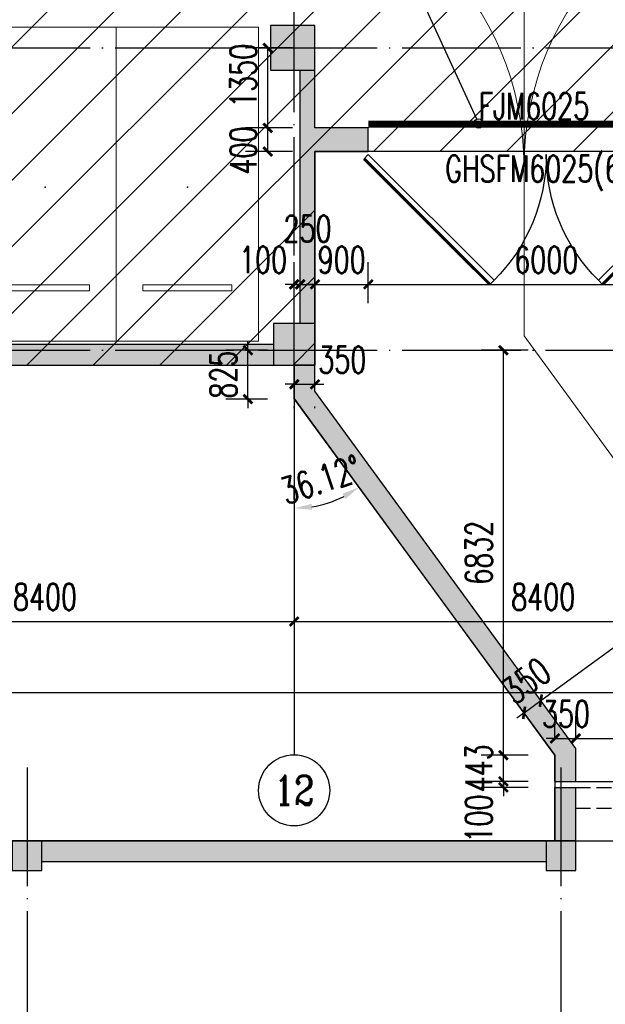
# Model space of a CAD drawing. Extents: x 797781 to 1255204, y 21234 to 1024248.
# Tile 38 of 256: x 950681 to 960554, y 58108 to 74717. Entities that reach past the tile are written whole.
import ezdxf
from ezdxf.enums import TextEntityAlignment as Align

# ---------------------------------------------------------------- set-up
doc = ezdxf.new("R2010")
doc.units = 0
doc.header["$LTSCALE"] = 1000
doc.header["$MEASUREMENT"] = 0
for name, pattern in [('230303生产综合楼-平面图_t8$0$DASH', [0.35, 0.25, -0.1]), ('230303生产综合楼-平面图_t8$0$DOTE', [2.42, 2, -0.2, 0.02, -0.2]), ('__DASH', [0.35, 0.25, -0.1])]:
    doc.linetypes.add(name, pattern=pattern)
doc.layers.add('230303生产综合楼-平面图_t8$0$A-普通车位', color=252, linetype='Continuous', lineweight=9)
for name, color, linetype in [('230303生产综合楼-平面图_t8$0$A-车位编号', 7, 'Continuous'), ('230303生产综合楼-平面图_t8$0$AXIS', 3, 'Continuous'), ('230303生产综合楼-平面图_t8$0$AXIS_TEXT', 7, 'Continuous'), ('230303生产综合楼-平面图_t8$0$COLUMN', 40, 'Continuous'), ('230303生产综合楼-平面图_t8$0$DIM_IDEN', 3, 'Continuous'), ('230303生产综合楼-平面图_t8$0$DOOR_FIRE', 4, 'Continuous'), ('230303生产综合楼-平面图_t8$0$DOOR_FIRE_TEXT', 7, 'Continuous'), ('230303生产综合楼-平面图_t8$0$DOTE', 1, '230303生产综合楼-平面图_t8$0$DOTE'), ('230303生产综合楼-平面图_t8$0$PUB_DIM', 3, 'Continuous'), ('230303生产综合楼-平面图_t8$0$PUB_HATCH', 8, 'Continuous'), ('230303生产综合楼-平面图_t8$0$WALL', 40, 'Continuous'), ('230303生产综合楼-平面图_t8$0$WINDOW_TEXT', 7, 'Continuous'), ('230303生产综合楼-平面图_t8$0$人防门', 1, 'Continuous'), ('230303生产综合楼-平面图_t8$0$板洞', 6, 'Continuous'), ('AXIS_TEXT', 7, 'Continuous'), ('PUB_HATCH', 8, 'Continuous')]:
    doc.layers.add(name, color=color, linetype=linetype)
doc.styles.add('230303生产综合楼-平面图_t8$0$_TCH_AXIS', font='COMPLEX', dxfattribs={"bigfont": 'GBCBIG'})
doc.styles.add('230303生产综合楼-平面图_T8$0$_TCH_DIM_T3', font='SIMPLEX', dxfattribs={"width": 0.705882, "bigfont": 'GBCBIG'})
doc.styles.add('230303生产综合楼-平面图_t8$0$_TCH_WINDOW', font='SIMPLEX', dxfattribs={"height": 3.5, "bigfont": 'GBCBIG'})
doc.styles.add('COMPLEX', font='COMPLEX')
doc.dimstyles.new('230303生产综合楼-平面图_T8$0$_TCH_ARCH&&150', dxfattribs={"dimtxt": 446.25, "dimasz": 150, "dimexe": 375, "dimexo": 450, "dimgap": 189.375, "dimtad": 1, "dimdec": 0, "dimzin": 0, "dimdsep": 46, "dimtxsty": '230303生产综合楼-平面图_T8$0$_TCH_DIM_T3', "dimblk": '230303生产综合楼-平面图_t8$0$_ArchTick', "dimcen": 0.09, "dimclrt": 7, "dimazin": 2, "dimtfac": 1, "dimtdec": 0, "dimtix": 1, "dimtmove": 2, "dimatfit": 3, "dimfxl": 1, "dimtolj": 1, "dimtzin": 0, "dimarcsym": 0})
doc.dimstyles.new('230303生产综合楼-平面图_T8$0$_TCH_ARROW&&150', dxfattribs={"dimtxt": 446.25, "dimasz": 300, "dimexe": 375, "dimexo": 450, "dimgap": 189.375, "dimtad": 1, "dimdec": 0, "dimzin": 0, "dimdsep": 46, "dimtxsty": '230303生产综合楼-平面图_T8$0$_TCH_DIM_T3', "dimcen": 0.09, "dimclrt": 7, "dimazin": 2, "dimtfac": 1, "dimtdec": 0, "dimtix": 1, "dimtmove": 2, "dimatfit": 3, "dimfxl": 1, "dimtolj": 1, "dimtzin": 0, "dimarcsym": 0})

# ---------------------------------------------------------------- blocks, each defined once
blk = doc.blocks.new('230303生产综合楼-平面图_t8$0$普通车位')
at = {"layer": '230303生产综合楼-平面图_t8$0$A-普通车位'}
for points in [[(100, -1200), (5400, -1200), (5400, 1200), (100, 1200)], [(950, 750), (950, -750), (1050, -750), (1050, 750)]]:
    blk.add_lwpolyline(points, close=True, dxfattribs=at)
at = {"layer": '230303生产综合楼-平面图_t8$0$A-车位编号'}
blk.add_point((2700, 0), dxfattribs=at)
blk = doc.blocks.new('230303生产综合楼-平面图_t8$0$_ArchTick')
at = {"color": 0, "linetype": 'ByBlock', "const_width": 0.3}
blk.add_lwpolyline([(-0.5, -0.5), (0.5, 0.5)], dxfattribs=at)
blk = doc.blocks.new('*D2660')
at = {"layer": '230303生产综合楼-平面图_t8$0$PUB_DIM', "color": 0, "lineweight": -2, "transparency": 16777216}
for p, q in [((959706, 62596), (959706, 62968)), ((960056, 62596), (960056, 62968)), ((959706, 62593), (959556, 62593)), ((959706, 62593), (960056, 62593)), ((960056, 62593), (960206, 62593))]:
    blk.add_line(p, q, dxfattribs=at)
at = {"layer": 'Defpoints', "color": 0, "transparency": 16777216}
for p in [(960056, 62593), (959706, 62146), (960056, 62146)]:
    blk.add_point(p, dxfattribs=at)
at = {"layer": '230303生产综合楼-平面图_t8$0$PUB_DIM', "color": 0, "lineweight": -2, "transparency": 16777216, "xscale": 150, "yscale": 150, "zscale": 150}
blk.add_blockref('230303生产综合楼-平面图_t8$0$_ArchTick', (959706, 62593), dxfattribs=at)
at = {"layer": '230303生产综合楼-平面图_t8$0$PUB_DIM', "color": 0, "lineweight": -2, "transparency": 16777216, "xscale": 150, "yscale": 150, "zscale": 150, "rotation": 180}
blk.add_blockref('230303生产综合楼-平面图_t8$0$_ArchTick', (960056, 62593), dxfattribs=at)
at = {"layer": '230303生产综合楼-平面图_t8$0$PUB_DIM', "color": 7, "transparency": 16777216, "insert": (959892, 63006), "char_height": 446.2, "attachment_point": 5, "style": '230303生产综合楼-平面图_T8$0$_TCH_DIM_T3'}
blk.add_mtext('\\A1;350', dxfattribs=at)
blk = doc.blocks.new('*D2661')
at = {"layer": '230303生产综合楼-平面图_t8$0$PUB_DIM', "color": 0, "lineweight": -2, "transparency": 16777216}
for p, q in [((960056, 62596), (960056, 62968)), ((968556, 62596), (968556, 62968)), ((960056, 62593), (968556, 62593))]:
    blk.add_line(p, q, dxfattribs=at)
at = {"layer": 'Defpoints', "color": 0, "transparency": 16777216}
for p in [(968556, 62593), (960056, 62146), (968556, 62146)]:
    blk.add_point(p, dxfattribs=at)
at = {"layer": '230303生产综合楼-平面图_t8$0$PUB_DIM', "color": 0, "lineweight": -2, "transparency": 16777216, "xscale": 150, "yscale": 150, "zscale": 150, "rotation": 180}
blk.add_blockref('230303生产综合楼-平面图_t8$0$_ArchTick', (960056, 62593), dxfattribs=at)
at = {"layer": '230303生产综合楼-平面图_t8$0$PUB_DIM', "color": 0, "lineweight": -2, "transparency": 16777216, "xscale": 150, "yscale": 150, "zscale": 150}
blk.add_blockref('230303生产综合楼-平面图_t8$0$_ArchTick', (968556, 62593), dxfattribs=at)
at = {"layer": '230303生产综合楼-平面图_t8$0$PUB_DIM', "color": 7, "transparency": 16777216, "insert": (964306, 63006), "char_height": 446.2, "attachment_point": 5, "style": '230303生产综合楼-平面图_T8$0$_TCH_DIM_T3'}
blk.add_mtext('\\A1;8500', dxfattribs=at)
blk = doc.blocks.new('230303生产综合楼-平面图_t8$0$$DorLib2D$00000213')
at = {"color": 0, "linetype": '230303生产综合楼-平面图_t8$0$DASH', "const_width": 0.02}
blk.add_lwpolyline([(0.5, 0), (-0.5, 0)], dxfattribs=at)
blk = doc.blocks.new('*D3059')
at = {"layer": '230303生产综合楼-平面图_t8$0$AXIS', "color": 0, "lineweight": -2, "transparency": 16777216}
for p, q in [((946908, 67867), (946908, 64192)), ((955308, 67867), (955308, 64192)), ((946908, 64567), (955308, 64567))]:
    blk.add_line(p, q, dxfattribs=at)
at = {"layer": 'Defpoints', "color": 0, "transparency": 16777216}
for p in [(946908, 68317), (955308, 68317), (955308, 64567)]:
    blk.add_point(p, dxfattribs=at)
at = {"layer": '230303生产综合楼-平面图_t8$0$AXIS', "color": 0, "lineweight": -2, "transparency": 16777216, "xscale": 150, "yscale": 150, "zscale": 150, "rotation": 180}
blk.add_blockref('230303生产综合楼-平面图_t8$0$_ArchTick', (946908, 64567), dxfattribs=at)
at = {"layer": '230303生产综合楼-平面图_t8$0$AXIS', "color": 0, "lineweight": -2, "transparency": 16777216, "xscale": 150, "yscale": 150, "zscale": 150}
blk.add_blockref('230303生产综合楼-平面图_t8$0$_ArchTick', (955308, 64567), dxfattribs=at)
at = {"layer": '230303生产综合楼-平面图_t8$0$AXIS', "color": 7, "transparency": 16777216, "insert": (951108, 64980), "char_height": 446.2, "attachment_point": 5, "style": '230303生产综合楼-平面图_T8$0$_TCH_DIM_T3'}
blk.add_mtext('\\A1;8400', dxfattribs=at)
blk = doc.blocks.new('*D3060')
at = {"layer": '230303生产综合楼-平面图_t8$0$AXIS', "color": 0, "lineweight": -2, "transparency": 16777216}
for p, q in [((955308, 67867), (955308, 64192)), ((963708, 67867), (963708, 64192)), ((955308, 64567), (963708, 64567))]:
    blk.add_line(p, q, dxfattribs=at)
at = {"layer": 'Defpoints', "color": 0, "transparency": 16777216}
for p in [(955308, 68317), (963708, 68317), (963708, 64567)]:
    blk.add_point(p, dxfattribs=at)
at = {"layer": '230303生产综合楼-平面图_t8$0$AXIS', "color": 0, "lineweight": -2, "transparency": 16777216, "xscale": 150, "yscale": 150, "zscale": 150, "rotation": 180}
blk.add_blockref('230303生产综合楼-平面图_t8$0$_ArchTick', (955308, 64567), dxfattribs=at)
at = {"layer": '230303生产综合楼-平面图_t8$0$AXIS', "color": 0, "lineweight": -2, "transparency": 16777216, "xscale": 150, "yscale": 150, "zscale": 150}
blk.add_blockref('230303生产综合楼-平面图_t8$0$_ArchTick', (963708, 64567), dxfattribs=at)
at = {"layer": '230303生产综合楼-平面图_t8$0$AXIS', "color": 7, "transparency": 16777216, "insert": (959508, 64980), "char_height": 446.2, "attachment_point": 5, "style": '230303生产综合楼-平面图_T8$0$_TCH_DIM_T3'}
blk.add_mtext('\\A1;8400', dxfattribs=at)
blk = doc.blocks.new('*D3065')
at = {"layer": '230303生产综合楼-平面图_t8$0$AXIS', "color": 0, "lineweight": -2, "transparency": 16777216}
for p, q in [((870658, 67867), (870658, 62992)), ((989258, 67867), (989258, 62992)), ((870658, 63367), (989258, 63367))]:
    blk.add_line(p, q, dxfattribs=at)
at = {"layer": 'Defpoints', "color": 0, "transparency": 16777216}
for p in [(870658, 68317), (989258, 68317), (989258, 63367)]:
    blk.add_point(p, dxfattribs=at)
at = {"layer": '230303生产综合楼-平面图_t8$0$AXIS', "color": 0, "lineweight": -2, "transparency": 16777216, "xscale": 150, "yscale": 150, "zscale": 150, "rotation": 180}
blk.add_blockref('230303生产综合楼-平面图_t8$0$_ArchTick', (870658, 63367), dxfattribs=at)
at = {"layer": '230303生产综合楼-平面图_t8$0$AXIS', "color": 0, "lineweight": -2, "transparency": 16777216, "xscale": 150, "yscale": 150, "zscale": 150}
blk.add_blockref('230303生产综合楼-平面图_t8$0$_ArchTick', (989258, 63367), dxfattribs=at)
at = {"layer": '230303生产综合楼-平面图_t8$0$AXIS', "color": 7, "transparency": 16777216, "insert": (929958, 63780), "char_height": 446.2, "attachment_point": 5, "style": '230303生产综合楼-平面图_T8$0$_TCH_DIM_T3'}
blk.add_mtext('\\A1;118600', dxfattribs=at)
blk = doc.blocks.new('_AXISO')
blk.add_circle((0, 0), 0.5)
at = {"layer": 'AXIS_TEXT', "style": 'COMPLEX', "width": 1.041667}
blk.add_attdef('A', text='', height=0.56, dxfattribs=at).set_placement((-0.25, -0.28), (0.25, -0.28), align=Align.FIT)
blk = doc.blocks.new('*D3106')
at = {"layer": '230303生产综合楼-平面图_t8$0$PUB_DIM', "color": 0, "lineweight": -2, "transparency": 16777216}
for p, q in [((955309, 68567), (955159, 68567)), ((955309, 68567), (955659, 68567)), ((955659, 68567), (955809, 68567)), ((955309, 68164), (955309, 68192)), ((955659, 68164), (955659, 68192))]:
    blk.add_line(p, q, dxfattribs=at)
at = {"layer": 'Defpoints', "color": 0, "transparency": 16777216}
for p in [(955309, 68614), (955659, 68614), (955659, 68567)]:
    blk.add_point(p, dxfattribs=at)
at = {"layer": '230303生产综合楼-平面图_t8$0$PUB_DIM', "color": 0, "lineweight": -2, "transparency": 16777216, "xscale": 150, "yscale": 150, "zscale": 150}
blk.add_blockref('230303生产综合楼-平面图_t8$0$_ArchTick', (955309, 68567), dxfattribs=at)
at = {"layer": '230303生产综合楼-平面图_t8$0$PUB_DIM', "color": 0, "lineweight": -2, "transparency": 16777216, "xscale": 150, "yscale": 150, "zscale": 150, "rotation": 180}
blk.add_blockref('230303生产综合楼-平面图_t8$0$_ArchTick', (955659, 68567), dxfattribs=at)
at = {"layer": '230303生产综合楼-平面图_t8$0$PUB_DIM', "color": 7, "transparency": 16777216, "insert": (956120, 68980), "char_height": 446.2, "attachment_point": 5, "style": '230303生产综合楼-平面图_T8$0$_TCH_DIM_T3'}
blk.add_mtext('\\A1;350', dxfattribs=at)
blk = doc.blocks.new('*D3107')
at = {"layer": '230303生产综合楼-平面图_t8$0$PUB_DIM', "color": 0, "lineweight": -2, "transparency": 16777216}
for p, q in [((959417, 63300), (959246, 63534)), ((959134, 63094), (958963, 63328)), ((959467, 63231), (959588, 63320)), ((959185, 63025), (959467, 63231)), ((959185, 63025), (959063, 62936))]:
    blk.add_line(p, q, dxfattribs=at)
at = {"layer": 'Defpoints', "color": 0, "transparency": 16777216}
for p in [(959467, 63231), (959682, 62937), (959399, 62731)]:
    blk.add_point(p, dxfattribs=at)
at = {"layer": '230303生产综合楼-平面图_t8$0$PUB_DIM', "color": 0, "lineweight": -2, "transparency": 16777216, "xscale": 150, "yscale": 150, "zscale": 150}
for p, rotation in [((959467, 63231), 216.1248064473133), ((959185, 63025), 36.12480644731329)]:
    blk.add_blockref('230303生产综合楼-平面图_t8$0$_ArchTick', p, dxfattribs=dict(at, rotation=rotation))
at = {"layer": '230303生产综合楼-平面图_t8$0$PUB_DIM', "color": 7, "transparency": 16777216, "insert": (959224, 63564), "char_height": 446.2, "attachment_point": 5, "rotation": 36.1248, "style": '230303生产综合楼-平面图_T8$0$_TCH_DIM_T3'}
blk.add_mtext('\\A1;350', dxfattribs=at)
blk = doc.blocks.new('*D3108')
at = {"layer": '230303生产综合楼-平面图_t8$0$PUB_DIM', "color": 0, "lineweight": -2, "transparency": 16777216}
for p, q in [((965071, 67428), (964901, 67661)), ((959467, 63231), (965122, 67358)), ((959417, 63300), (959246, 63534))]:
    blk.add_line(p, q, dxfattribs=at)
at = {"layer": 'Defpoints', "color": 0, "transparency": 16777216}
for p in [(965122, 67358), (965336, 67064), (959682, 62937)]:
    blk.add_point(p, dxfattribs=at)
at = {"layer": '230303生产综合楼-平面图_t8$0$PUB_DIM', "color": 0, "lineweight": -2, "transparency": 16777216, "xscale": 150, "yscale": 150, "zscale": 150}
for p, rotation in [((965122, 67358), 36.1248064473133), ((959467, 63231), 216.1248064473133)]:
    blk.add_blockref('230303生产综合楼-平面图_t8$0$_ArchTick', p, dxfattribs=dict(at, rotation=rotation))
at = {"layer": '230303生产综合楼-平面图_t8$0$PUB_DIM', "color": 7, "transparency": 16777216, "insert": (962051, 65628), "char_height": 446.2, "attachment_point": 5, "rotation": 36.1248, "style": '230303生产综合楼-平面图_T8$0$_TCH_DIM_T3'}
blk.add_mtext('\\A1;7000', dxfattribs=at)
blk = doc.blocks.new('*D3110')
at = {"layer": '230303生产综合楼-平面图_t8$0$PUB_DIM', "color": 0, "lineweight": -2, "transparency": 16777216}
for p, q in [((958836, 61867), (958836, 62017)), ((959256, 61867), (958461, 61867)), ((958836, 61767), (958836, 61867)), ((959256, 61767), (958461, 61767)), ((958836, 61767), (958836, 61617))]:
    blk.add_line(p, q, dxfattribs=at)
at = {"layer": 'Defpoints', "color": 0, "transparency": 16777216}
for p in [(958836, 61867), (959706, 61867), (959706, 61767)]:
    blk.add_point(p, dxfattribs=at)
at = {"layer": '230303生产综合楼-平面图_t8$0$PUB_DIM', "color": 0, "lineweight": -2, "transparency": 16777216, "xscale": 150, "yscale": 150, "zscale": 150}
for p, rotation in [((958836, 61867), 270), ((958836, 61767), 90)]:
    blk.add_blockref('230303生产综合楼-平面图_t8$0$_ArchTick', p, dxfattribs=dict(at, rotation=rotation))
at = {"layer": '230303生产综合楼-平面图_t8$0$PUB_DIM', "color": 7, "transparency": 16777216, "insert": (958423, 61242), "char_height": 446.2, "attachment_point": 5, "rotation": 90, "style": '230303生产综合楼-平面图_T8$0$_TCH_DIM_T3'}
blk.add_mtext('\\A1;100', dxfattribs=at)
blk = doc.blocks.new('*D3111')
at = {"layer": '230303生产综合楼-平面图_t8$0$PUB_DIM', "color": 0, "lineweight": -2, "transparency": 16777216}
for p, q in [((958836, 62310), (958836, 62460)), ((959256, 62310), (958461, 62310)), ((958836, 61867), (958836, 62310)), ((959256, 61867), (958461, 61867)), ((958836, 61867), (958836, 61717))]:
    blk.add_line(p, q, dxfattribs=at)
at = {"layer": 'Defpoints', "color": 0, "transparency": 16777216}
for p in [(958836, 62310), (959706, 62310), (959706, 61867)]:
    blk.add_point(p, dxfattribs=at)
at = {"layer": '230303生产综合楼-平面图_t8$0$PUB_DIM', "color": 0, "lineweight": -2, "transparency": 16777216, "xscale": 150, "yscale": 150, "zscale": 150}
for p, rotation in [((958836, 62310), 270), ((958836, 61867), 90)]:
    blk.add_blockref('230303生产综合楼-平面图_t8$0$_ArchTick', p, dxfattribs=dict(at, rotation=rotation))
at = {"layer": '230303生产综合楼-平面图_t8$0$PUB_DIM', "color": 7, "transparency": 16777216, "insert": (958423, 62089), "char_height": 446.2, "attachment_point": 5, "rotation": 90, "style": '230303生产综合楼-平面图_T8$0$_TCH_DIM_T3'}
blk.add_mtext('\\A1;443', dxfattribs=at)
blk = doc.blocks.new('*D3112')
at = {"layer": '230303生产综合楼-平面图_t8$0$PUB_DIM', "color": 0, "lineweight": -2, "transparency": 16777216}
for p, q in [((959256, 69142), (958461, 69142)), ((958836, 62310), (958836, 69142)), ((959256, 62310), (958461, 62310))]:
    blk.add_line(p, q, dxfattribs=at)
at = {"layer": 'Defpoints', "color": 0, "transparency": 16777216}
for p in [(958836, 69142), (959706, 69142), (959706, 62310)]:
    blk.add_point(p, dxfattribs=at)
at = {"layer": '230303生产综合楼-平面图_t8$0$PUB_DIM', "color": 0, "lineweight": -2, "transparency": 16777216, "xscale": 150, "yscale": 150, "zscale": 150}
for p, rotation in [((958836, 69142), 90), ((958836, 62310), 270)]:
    blk.add_blockref('230303生产综合楼-平面图_t8$0$_ArchTick', p, dxfattribs=dict(at, rotation=rotation))
at = {"layer": '230303生产综合楼-平面图_t8$0$PUB_DIM', "color": 7, "transparency": 16777216, "insert": (958423, 65726), "char_height": 446.2, "attachment_point": 5, "rotation": 90, "style": '230303生产综合楼-平面图_T8$0$_TCH_DIM_T3'}
blk.add_mtext('\\A1;6832', dxfattribs=at)
blk = doc.blocks.new('*D3113')
at = {"layer": '230303生产综合楼-平面图_t8$0$PUB_DIM', "color": 0, "lineweight": -2, "transparency": 16777216}
for p, q in [((956316, 66955), (956184, 67136)), ((955309, 66626), (955309, 66851))]:
    blk.add_line(p, q, dxfattribs=at)
blk.add_arc((955309, 68335), 1859, 279.2548, 296.87, dxfattribs=at)
at = {"layer": '230303生产综合楼-平面图_t8$0$PUB_DIM', "color": 0, "transparency": 16777216}
for points in [[(956123, 66719), (956175, 66634), (956405, 66833)], [(955612, 66450), (955604, 66550), (955309, 66476)]]:
    blk.add_solid(points, dxfattribs=at)
at = {"layer": 'Defpoints', "color": 0, "transparency": 16777216}
for p in [(955309, 68335), (955696, 66517), (956582, 66591), (955309, 66176)]:
    blk.add_point(p, dxfattribs=at)
at = {"layer": '230303生产综合楼-平面图_t8$0$PUB_DIM', "color": 7, "transparency": 16777216, "insert": (955757, 66960), "char_height": 446.2, "attachment_point": 5, "rotation": 18.0624, "style": '230303生产综合楼-平面图_T8$0$_TCH_DIM_T3'}
blk.add_mtext('\\A1;36.12°', dxfattribs=at)
blk = doc.blocks.new('*D3114')
at = {"layer": '230303生产综合楼-平面图_t8$0$PUB_DIM', "color": 0, "lineweight": -2, "transparency": 16777216}
for p, q in [((955279, 74242), (954488, 74242)), ((954863, 72892), (954863, 74242)), ((955279, 72892), (954488, 72892))]:
    blk.add_line(p, q, dxfattribs=at)
at = {"layer": 'Defpoints', "color": 0, "transparency": 16777216}
for p in [(954863, 74242), (955729, 74242), (955729, 72892)]:
    blk.add_point(p, dxfattribs=at)
at = {"layer": '230303生产综合楼-平面图_t8$0$PUB_DIM', "color": 0, "lineweight": -2, "transparency": 16777216, "xscale": 150, "yscale": 150, "zscale": 150}
for p, rotation in [((954863, 74242), 90), ((954863, 72892), 270)]:
    blk.add_blockref('230303生产综合楼-平面图_t8$0$_ArchTick', p, dxfattribs=dict(at, rotation=rotation))
at = {"layer": '230303生产综合楼-平面图_t8$0$PUB_DIM', "color": 7, "transparency": 16777216, "insert": (954451, 73771), "char_height": 446.2, "attachment_point": 5, "rotation": 90, "style": '230303生产综合楼-平面图_T8$0$_TCH_DIM_T3'}
blk.add_mtext('\\A1;1350', dxfattribs=at)
blk = doc.blocks.new('*D3115')
at = {"layer": '230303生产综合楼-平面图_t8$0$PUB_DIM', "color": 0, "lineweight": -2, "transparency": 16777216}
for p, q in [((955279, 72892), (954488, 72892)), ((954863, 72492), (954863, 72892)), ((955279, 72492), (954488, 72492))]:
    blk.add_line(p, q, dxfattribs=at)
at = {"layer": 'Defpoints', "color": 0, "transparency": 16777216}
for p in [(954863, 72892), (955729, 72892), (955729, 72492)]:
    blk.add_point(p, dxfattribs=at)
at = {"layer": '230303生产综合楼-平面图_t8$0$PUB_DIM', "color": 0, "lineweight": -2, "transparency": 16777216, "xscale": 150, "yscale": 150, "zscale": 150}
for p, rotation in [((954863, 72892), 90), ((954863, 72492), 270)]:
    blk.add_blockref('230303生产综合楼-平面图_t8$0$_ArchTick', p, dxfattribs=dict(at, rotation=rotation))
at = {"layer": '230303生产综合楼-平面图_t8$0$PUB_DIM', "color": 7, "transparency": 16777216, "insert": (954451, 72511), "char_height": 446.2, "attachment_point": 5, "rotation": 90, "style": '230303生产综合楼-平面图_T8$0$_TCH_DIM_T3'}
blk.add_mtext('\\A1;400', dxfattribs=at)
blk = doc.blocks.new('*D3116')
at = {"layer": '230303生产综合楼-平面图_t8$0$PUB_DIM', "color": 0, "lineweight": -2, "transparency": 16777216}
for p, q in [((955309, 69934), (955309, 70628)), ((955409, 69934), (955409, 70628)), ((955309, 70253), (955159, 70253)), ((955309, 70253), (955409, 70253)), ((955409, 70253), (955559, 70253))]:
    blk.add_line(p, q, dxfattribs=at)
at = {"layer": 'Defpoints', "color": 0, "transparency": 16777216}
for p in [(955409, 70253), (955309, 69484), (955409, 69484)]:
    blk.add_point(p, dxfattribs=at)
at = {"layer": '230303生产综合楼-平面图_t8$0$PUB_DIM', "color": 0, "lineweight": -2, "transparency": 16777216, "xscale": 150, "yscale": 150, "zscale": 150}
blk.add_blockref('230303生产综合楼-平面图_t8$0$_ArchTick', (955309, 70253), dxfattribs=at)
at = {"layer": '230303生产综合楼-平面图_t8$0$PUB_DIM', "color": 0, "lineweight": -2, "transparency": 16777216, "xscale": 150, "yscale": 150, "zscale": 150, "rotation": 180}
blk.add_blockref('230303生产综合楼-平面图_t8$0$_ArchTick', (955409, 70253), dxfattribs=at)
at = {"layer": '230303生产综合楼-平面图_t8$0$PUB_DIM', "color": 7, "transparency": 16777216, "insert": (954784, 70666), "char_height": 446.2, "attachment_point": 5, "style": '230303生产综合楼-平面图_T8$0$_TCH_DIM_T3'}
blk.add_mtext('\\A1;100', dxfattribs=at)
blk = doc.blocks.new('*D3117')
at = {"layer": '230303生产综合楼-平面图_t8$0$PUB_DIM', "color": 0, "lineweight": -2, "transparency": 16777216}
for p, q in [((955409, 69934), (955409, 70628)), ((955659, 69934), (955659, 70628)), ((955409, 70253), (955259, 70253)), ((955409, 70253), (955659, 70253)), ((955659, 70253), (955809, 70253))]:
    blk.add_line(p, q, dxfattribs=at)
at = {"layer": 'Defpoints', "color": 0, "transparency": 16777216}
for p in [(955659, 70253), (955409, 69484), (955659, 69484)]:
    blk.add_point(p, dxfattribs=at)
at = {"layer": '230303生产综合楼-平面图_t8$0$PUB_DIM', "color": 0, "lineweight": -2, "transparency": 16777216, "xscale": 150, "yscale": 150, "zscale": 150}
blk.add_blockref('230303生产综合楼-平面图_t8$0$_ArchTick', (955409, 70253), dxfattribs=at)
at = {"layer": '230303生产综合楼-平面图_t8$0$PUB_DIM', "color": 0, "lineweight": -2, "transparency": 16777216, "xscale": 150, "yscale": 150, "zscale": 150, "rotation": 180}
blk.add_blockref('230303生产综合楼-平面图_t8$0$_ArchTick', (955659, 70253), dxfattribs=at)
at = {"layer": '230303生产综合楼-平面图_t8$0$PUB_DIM', "color": 7, "transparency": 16777216, "insert": (955534, 71191), "char_height": 446.2, "attachment_point": 5, "style": '230303生产综合楼-平面图_T8$0$_TCH_DIM_T3'}
blk.add_mtext('\\A1;250', dxfattribs=at)
blk = doc.blocks.new('*D3118')
at = {"layer": '230303生产综合楼-平面图_t8$0$PUB_DIM', "color": 0, "lineweight": -2, "transparency": 16777216}
for p, q in [((955659, 69934), (955659, 70628)), ((956559, 69934), (956559, 70628)), ((955659, 70253), (955509, 70253)), ((955659, 70253), (956559, 70253)), ((956559, 70253), (956709, 70253))]:
    blk.add_line(p, q, dxfattribs=at)
at = {"layer": 'Defpoints', "color": 0, "transparency": 16777216}
for p in [(956559, 70253), (955659, 69484), (956559, 69484)]:
    blk.add_point(p, dxfattribs=at)
at = {"layer": '230303生产综合楼-平面图_t8$0$PUB_DIM', "color": 0, "lineweight": -2, "transparency": 16777216, "xscale": 150, "yscale": 150, "zscale": 150}
blk.add_blockref('230303生产综合楼-平面图_t8$0$_ArchTick', (955659, 70253), dxfattribs=at)
at = {"layer": '230303生产综合楼-平面图_t8$0$PUB_DIM', "color": 0, "lineweight": -2, "transparency": 16777216, "xscale": 150, "yscale": 150, "zscale": 150, "rotation": 180}
blk.add_blockref('230303生产综合楼-平面图_t8$0$_ArchTick', (956559, 70253), dxfattribs=at)
at = {"layer": '230303生产综合楼-平面图_t8$0$PUB_DIM', "color": 7, "transparency": 16777216, "insert": (956109, 70666), "char_height": 446.2, "attachment_point": 5, "style": '230303生产综合楼-平面图_T8$0$_TCH_DIM_T3'}
blk.add_mtext('\\A1;900', dxfattribs=at)
blk = doc.blocks.new('*D3119')
at = {"layer": '230303生产综合楼-平面图_t8$0$PUB_DIM', "color": 0, "lineweight": -2, "transparency": 16777216}
for p, q in [((956559, 69934), (956559, 70628)), ((962559, 69934), (962559, 70628)), ((956559, 70253), (962559, 70253))]:
    blk.add_line(p, q, dxfattribs=at)
at = {"layer": 'Defpoints', "color": 0, "transparency": 16777216}
for p in [(962559, 70253), (956559, 69484), (962559, 69484)]:
    blk.add_point(p, dxfattribs=at)
at = {"layer": '230303生产综合楼-平面图_t8$0$PUB_DIM', "color": 0, "lineweight": -2, "transparency": 16777216, "xscale": 150, "yscale": 150, "zscale": 150, "rotation": 180}
blk.add_blockref('230303生产综合楼-平面图_t8$0$_ArchTick', (956559, 70253), dxfattribs=at)
at = {"layer": '230303生产综合楼-平面图_t8$0$PUB_DIM', "color": 0, "lineweight": -2, "transparency": 16777216, "xscale": 150, "yscale": 150, "zscale": 150}
blk.add_blockref('230303生产综合楼-平面图_t8$0$_ArchTick', (962559, 70253), dxfattribs=at)
at = {"layer": '230303生产综合楼-平面图_t8$0$PUB_DIM', "color": 7, "transparency": 16777216, "insert": (959559, 70666), "char_height": 446.2, "attachment_point": 5, "style": '230303生产综合楼-平面图_T8$0$_TCH_DIM_T3'}
blk.add_mtext('\\A1;6000', dxfattribs=at)
blk = doc.blocks.new('*D3123')
at = {"layer": '230303生产综合楼-平面图_t8$0$PUB_DIM', "color": 0, "lineweight": -2, "transparency": 16777216}
for p, q in [((954529, 69142), (954529, 69292)), ((954859, 69142), (954154, 69142)), ((954529, 68317), (954529, 69142)), ((954859, 68317), (954154, 68317)), ((954529, 68317), (954529, 68167))]:
    blk.add_line(p, q, dxfattribs=at)
at = {"layer": 'Defpoints', "color": 0, "transparency": 16777216}
for p in [(954529, 69142), (955309, 69142), (955309, 68317)]:
    blk.add_point(p, dxfattribs=at)
at = {"layer": '230303生产综合楼-平面图_t8$0$PUB_DIM', "color": 0, "lineweight": -2, "transparency": 16777216, "xscale": 150, "yscale": 150, "zscale": 150}
for p, rotation in [((954529, 69142), 270), ((954529, 68317), 90)]:
    blk.add_blockref('230303生产综合楼-平面图_t8$0$_ArchTick', p, dxfattribs=dict(at, rotation=rotation))
at = {"layer": '230303生产综合楼-平面图_t8$0$PUB_DIM', "color": 7, "transparency": 16777216, "insert": (954116, 68730), "char_height": 446.2, "attachment_point": 5, "rotation": 90, "style": '230303生产综合楼-平面图_T8$0$_TCH_DIM_T3'}
blk.add_mtext('\\A1;825', dxfattribs=at)
blk = doc.blocks.new('230303生产综合楼-平面图_t8$0$$DorLib2D$00000091')
for p, q in [((-0.5, 0.0417), (-0.1464, 0.3952)), ((-0.1464, 0.3952), (-0.1582, 0.407)), ((0.1464, 0.3952), (0.1582, 0.407)), ((0.5, 0.0417), (0.1464, 0.3952)), ((-0.5, 0.0417), (-0.5118, 0.0535)), ((0.5, 0.0417), (0.5118, 0.0535))]:
    blk.add_line(p, q)
at = {"const_width": 0.00833}
for points in [[(-0.5118, 0.0535), (-0.1582, 0.407)], [(0.5118, 0.0535), (0.1582, 0.407)]]:
    blk.add_lwpolyline(points, dxfattribs=at)
for centre, start, end in [((-0.5, 0.0417), 0, 45), ((0.5, 0.0417), 135, 180)]:
    blk.add_arc(centre, 0.5, start, end)
blk = doc.blocks.new('_FZH')
blk.add_lwpolyline([(-0.5, -0.5), (0.5, -0.5), (0.5, 0.5), (-0.5, 0.5)], close=True)
at = {"layer": 'PUB_HATCH'}
blk.add_solid([(-0.5, -0.5), (0.5, -0.5), (-0.5, 0.5), (0.5, 0.5)], dxfattribs=at)

msp = doc.modelspace()

# ---------------------------------------------------------------- hatches: boundary and pattern name
at = {"layer": '230303生产综合楼-平面图_t8$0$PUB_HATCH'}
h = msp.add_hatch(dxfattribs=at)
h.set_pattern_fill('ANSI31', color=256, scale=500)
h.set_pattern_definition([(45, (742304.1, -46432.5), (-561.266, 561.266), [])])
h.paths.add_polyline_path([(930109.1, 68893.4), (930108.6, 82492.3), (938508.6, 82492.3), (938508.2, 85667.3), (943409, 85667.3), (943409.3, 93092.3), (943762.1, 93092.3), (943758.6, 95392.3), (943508.6, 95392.3), (943508.6, 101792.3), (951058.6, 101792.3), (951058.6, 104092.3), (952808.6, 104092.3), (952808.6, 105392.3), (952708.2, 105392.3), (952709, 111192.3), (938408.6, 111192.3), (938408.6, 112942.3), (934909, 112942.3), (934909, 113292.3), (935009, 113392.3), (935009, 113792.3), (932409, 113792.3), (932409, 113392.3), (932509, 113292.3), (932509, 112992.3), (930408.6, 112992.3), (930408.6, 111192.3), (913308.6, 111192.3), (913308.6, 119592.3), (899708.6, 119592.3), (899708.6, 116092.3), (899708.6, 114673.2), (899708.6, 111192.3), (895158.6, 111192.3), (895158.6, 96992.3), (899608.6, 96992.3), (899608.6, 98042.3), (902558.6, 98042.3), (902558.6, 96992.3), (904808.6, 96992.3), (904808.2, 86592.3), (896359, 86592.3), (896156.1, 86592.3), (896158.6, 81292.3), (896158.6, 73892.3), (896158.6, 70892.3), (896358.6, 70892.3), (897858.6, 70892.3), (897858.6, 70042.3), (900108.6, 70042.3), (900108.6, 68892.3)])
h.paths.add_polyline_path([(930105.6, 68892.3), (955656.4, 68892.3), (955656.4, 72492.3), (963356.4, 72492.3), (963356.4, 68892.3), (986709.3, 68892.3), (986709.3, 70442.3), (987458.6, 70442.3), (987458.6, 70892.3), (989258.6, 70892.3), (989256.4, 88842.3), (986008.6, 88842.3), (986008.6, 90692.3), (982958.6, 90692.3), (982958.6, 94955.7), (980858.6, 94955.7), (980858.6, 99042.3), (985808.6, 99042.3), (985808.6, 96992.3), (989256.4, 96992.3), (989256.4, 109542.3), (987108.6, 109542.3), (987108.6, 109842.3), (986208.6, 109842.3), (986208.6, 111192.3), (963706.4, 111192.3), (963706.4, 119592.3), (955308.6, 119592.3), (955304.2, 111192.3), (952709, 111192.7), (952709, 105392.3), (955356.4, 105392.3), (955357.5, 98892.3), (952859.7, 98892.3), (952858.6, 95342.3), (952858.6, 94880.1), (952858.6, 93092.3), (943407.1, 93092.3), (943407.1, 85667.3), (938508.6, 85667.3), (938508.6, 82492.3), (930107.1, 82492.3)])
for points in [[(955658.6, 73867.3), (955408.6, 73867.3), (955408.6, 72592.3), (955575.2, 72659), (955658.6, 72892.3)], [(955658.6, 72492.3), (956558.6, 72492.3), (956558.6, 72892.3), (955658.6, 72892.3), (955575.2, 72659)], [(955408.6, 69592.3), (955658.6, 69592.3), (955658.6, 72492.3), (955575.2, 72659), (955408.6, 72592.3)], [(947258.6, 69242.3), (947258.6, 68892.3), (954958.6, 68892.3), (954958.6, 69242.3)], [(955658.6, 68892.3), (955308.6, 68892.3), (955308.6, 68335.2), (955658.6, 68449.4)], [(959706.1, 62310.2), (960056.1, 62424.4), (955658.6, 68449.4), (955308.6, 68335.2)], [(960056.1, 61867.3), (960056.1, 62424.4), (959706.1, 62310.2), (959706.1, 61867.3)], [(960056.1, 60867.3), (960056.1, 61767.3), (959706.1, 61767.3), (959706.1, 60867.3)], [(959556.1, 60517.3), (959556.1, 60867.3), (951056.1, 60867.3), (951056.1, 60517.3)]]:
    msp.add_hatch(color=256, dxfattribs=at).paths.add_polyline_path(points)

# ---------------------------------------------------------------- linework, layer by layer
msp.add_line((959706.1, 61867.3), (968906.1, 61867.3))
at = {"linetype": '__DASH'}
for p, q in [((959706.1, 61767.3), (968906.1, 61767.3)), ((960056.1, 61417.3), (968556.1, 61417.3))]:
    msp.add_line(p, q, dxfattribs=at)
at = {"layer": '230303生产综合楼-平面图_t8$0$A-普通车位'}
msp.add_lwpolyline([(976583.6, 82242.3), (976583.6, 96542.3, 0.4142136), (971583.6, 101542.3), (964183.6, 101542.3, 0.4142136), (959183.6, 96542.3), (959183.6, 69385.6)], format="xyb", dxfattribs=at)
msp.add_lwpolyline([(959183.6, 69385.6), (964306.1, 62367.3)], dxfattribs=at)
for centre, start, end in [((954183.6, 72242.3), 0, 90), ((964183.6, 72242.3), 90, 180)]:
    msp.add_arc(centre, 5000, start, end, dxfattribs=at)
at = {"layer": '230303生产综合楼-平面图_t8$0$AXIS'}
msp.add_line((955308, 68317.3), (955308, 62317.3), dxfattribs=at)
at = {"layer": '230303生产综合楼-平面图_t8$0$DIM_IDEN'}
msp.add_line((958385.5, 73037.6), (956970, 76136.5), dxfattribs=at)
msp.add_circle((958418.7, 72964.8), 80, dxfattribs=at)
at = {"layer": '230303生产综合楼-平面图_t8$0$DOTE'}
for p, q in [((955308.6, 68317.3), (955308.6, 119317.3)), ((870008.6, 74242.3), (989908.6, 74242.3)), ((870008.6, 69142.3), (989908.6, 69142.3)), ((870008.6, 69142.3), (989908.6, 69142.3)), ((950806.1, 62100.6), (950806.1, 55613.6)), ((959806.1, 62100.6), (959806.1, 55613.6)), ((881806.1, 60867.3), (987156.1, 60867.3))]:
    msp.add_line(p, q, dxfattribs=at)
at = {"layer": '230303生产综合楼-平面图_t8$0$WALL'}
for p, q in [((955408.6, 72592.3), (955408.6, 73867.3)), ((955658.6, 72892.3), (955658.6, 73867.3)), ((956558.6, 72892.3), (955658.6, 72892.3)), ((956558.6, 72492.3), (956558.6, 72892.3)), ((955408.6, 69592.3), (955408.6, 72592.3)), ((955658.6, 72492.3), (956558.6, 72492.3)), ((955658.6, 69592.3), (955658.6, 72492.3)), ((947258.6, 69242.3), (954958.6, 69242.3)), ((947258.6, 68892.3), (954958.6, 68892.3)), ((955308.6, 68335.2), (955308.6, 68892.3)), ((955658.6, 68449.4), (955658.6, 68892.3)), ((960056.1, 62424.4), (955658.6, 68449.4)), ((959706.1, 62310.2), (955308.6, 68335.2)), ((959706.1, 61867.3), (959706.1, 62310.2)), ((960056.1, 61867.3), (960056.1, 62424.4)), ((959706.1, 61867.3), (960056.1, 61867.3)), ((959706.1, 60867.3), (959706.1, 61767.3)), ((959706.1, 61767.3), (960056.1, 61767.3)), ((960056.1, 60867.3), (960056.1, 61767.3)), ((951056.1, 60867.3), (959556.1, 60867.3)), ((951056.1, 60517.3), (959556.1, 60517.3))]:
    msp.add_line(p, q, dxfattribs=at)
at = {"layer": '230303生产综合楼-平面图_t8$0$板洞', "color": 5}
msp.add_lwpolyline([(881806.1, 56581.8), (987156.1, 56581.8), (987156.1, 60867.3), (968906.1, 60867.3), (968906.1, 62424.4), (964185.3, 68892.3), (963358.6, 68892.3), (963358.6, 72492.3), (955658.6, 72492.3), (955656.4, 68892.3), (955308.6, 68892.3), (955308.6, 68317.3), (959706.1, 62310.2), (959706.1, 60867.3), (896906.1, 60867.3)], dxfattribs=at)

# ---------------------------------------------------------------- block references
at = {"layer": '230303生产综合楼-平面图_t8$0$A-普通车位', "xscale": -1, "rotation": 270}
for p in [(951108.6, 69192.3), (953508.6, 69192.3)]:
    msp.add_blockref('230303生产综合楼-平面图_t8$0$普通车位', p, dxfattribs=at)
at = {"layer": '230303生产综合楼-平面图_t8$0$AXIS'}
ref = msp.add_blockref('_AXISO', (955308, 61717.3), dxfattribs=dict(at, xscale=1200, yscale=1200, zscale=1200))
ref.add_attrib('A', '12', dxfattribs={"layer": '230303生产综合楼-平面图_t8$0$AXIS_TEXT', "ltscale": 2, "height": 492.67, "style": '230303生产综合楼-平面图_t8$0$_TCH_AXIS'}).set_placement((954967.8, 61471), (955648.2, 61471), align=Align.FIT)
at = {"layer": '230303生产综合楼-平面图_t8$0$COLUMN'}
for p, xscale, yscale, zscale in [((955283.6, 74242.3), 750.000000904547, 750.000000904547, 750.000000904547), ((955308.6, 69242.3), 700, 700, 700), ((950806.1, 60617.3), 500, 500, 500), ((959806.1, 60617.3), 500, 500, 500)]:
    msp.add_blockref('_FZH', p, dxfattribs=dict(at, xscale=xscale, yscale=yscale, zscale=zscale))
at = {"layer": '230303生产综合楼-平面图_t8$0$DOOR_FIRE', "color": 2}
ref = msp.add_blockref('230303生产综合楼-平面图_t8$0$$DorLib2D$00000213', (959558.6, 72954.8), dxfattribs=dict(at, xscale=6000.000000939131, yscale=6000.000000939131, zscale=100, rotation=180.0007938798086))
ref.add_attrib('A', 'FJM6025', (958420.7, 73035.1), dxfattribs={"layer": '230303生产综合楼-平面图_t8$0$DOOR_FIRE_TEXT', "color": 2, "ltscale": 2, "height": 446.25, "rotation": 0.00079, "style": '230303生产综合楼-平面图_t8$0$_TCH_WINDOW', "width": 0.705882})
at = {"layer": '230303生产综合楼-平面图_t8$0$人防门', "linetype": 'Continuous'}
ref = msp.add_blockref('230303生产综合楼-平面图_t8$0$$DorLib2D$00000091', (959558.6, 72692.3), dxfattribs=dict(at, xscale=6000, yscale=-6000, zscale=400, rotation=1.92972e-11))
ref.add_attrib('A', 'GHSFM6025(6)', (957854.1, 71980.4), dxfattribs={"layer": '230303生产综合楼-平面图_t8$0$WINDOW_TEXT', "linetype": 'Continuous', "ltscale": 2, "height": 446.25, "style": '230303生产综合楼-平面图_t8$0$_TCH_WINDOW', "width": 0.705882})

# ---------------------------------------------------------------- dimensions: what is measured, and where the dimension line sits
at = {"layer": '230303生产综合楼-平面图_t8$0$AXIS'}
for p1, p2, distance, picture, middle in [((870658, 68317.3), (989258, 68317.3), -4950, '*D3065', (929958, 63779.8)), ((946908, 68317.3), (955308, 68317.3), -3750, '*D3059', (951108, 64979.8)), ((955308, 68317.3), (963708, 68317.3), -3750, '*D3060', (959508, 64979.8))]:
    dim = msp.add_aligned_dim(p1=p1, p2=p2, distance=distance, dimstyle='230303生产综合楼-平面图_T8$0$_TCH_ARCH&&150', dxfattribs=at)
    dim.commit()
    dim.dimension.update_dxf_attribs({"geometry": picture, "text_midpoint": middle})
at = {"layer": '230303生产综合楼-平面图_t8$0$PUB_DIM'}
for base, p1, p2, angle, picture, middle in [((954863.1, 74242.3), (955729.1, 72892.3), (955729.1, 74242.3), 90, '*D3114', (954450.6, 73770.7)), ((954863.1, 72892.3), (955729.1, 72492.3), (955729.1, 72892.3), 90, '*D3115', (954450.6, 72510.9)), ((955658.6, 70253), (955408.6, 69484.3), (955658.6, 69484.3), 360, '*D3117', (955533.6, 71190.5)), ((955408.6, 70253), (955308.6, 69484.3), (955408.6, 69484.3), 360, '*D3116', (954783.6, 70665.5)), ((955658.6, 68567.4), (955308.6, 68613.8), (955658.6, 68613.8), 360, '*D3106', (956120, 68979.9)), ((959467.2, 63231.2), (959399.2, 62730.7), (959681.9, 62937), 36.12481, '*D3107', (959224.1, 63564.3)), ((960056.1, 62593.3), (959706.1, 62145.9), (960056.1, 62145.9), 0, '*D2660', (959891.5, 63005.8)), ((958835.8, 61867.3), (959706.1, 61767.3), (959706.1, 61867.3), 90, '*D3110', (958423.3, 61242.3))]:
    dim = msp.add_linear_dim(base=base, p1=p1, p2=p2, angle=angle, dimstyle='230303生产综合楼-平面图_T8$0$_TCH_ARCH&&150', dxfattribs=at)
    dim.commit()
    dim.dimension.update_dxf_attribs({"geometry": picture, "text_midpoint": middle, "dimtype": 161})
for p1, p2, distance, picture, middle in [((955658.6, 69484.3), (956558.6, 69484.3), 768.7, '*D3118', (956108.6, 70665.5)), ((956558.6, 69484.3), (962558.6, 69484.3), 768.7, '*D3119', (959558.6, 70665.5)), ((955308.6, 68317.3), (955308.6, 69142.3), 779.9, '*D3123', (954116.2, 68729.8)), ((959706.1, 62310.2), (959706.1, 69142.3), 870.3, '*D3112', (958423.3, 65726.3)), ((959681.9, 62937), (965336.4, 67064.1), 364.2, '*D3108', (962051.3, 65627.9)), ((960056.1, 62145.9), (968556.1, 62145.9), 447.4, '*D2661', (964306.1, 63005.8)), ((959706.1, 61867.3), (959706.1, 62310.2), 870.3, '*D3111', (958423.3, 62088.8))]:
    dim = msp.add_aligned_dim(p1=p1, p2=p2, distance=distance, dimstyle='230303生产综合楼-平面图_T8$0$_TCH_ARCH&&150', dxfattribs=at)
    dim.commit()
    dim.dimension.update_dxf_attribs({"geometry": picture, "text_midpoint": middle})
dim = msp.add_angular_dim_3p(base=(955696.4693, 66516.8652), center=(955308.5797, 68335.2493), p1=(955308.5797, 66175.954), p2=(956581.5838, 66591.1115), dimstyle='230303生产综合楼-平面图_T8$0$_TCH_ARROW&&150', dxfattribs=at)
dim.commit()
dim.dimension.update_dxf_attribs({"geometry": '*D3113', "text_midpoint": (955757.1624, 66959.753)})

doc.saveas('drawing.dxf')
